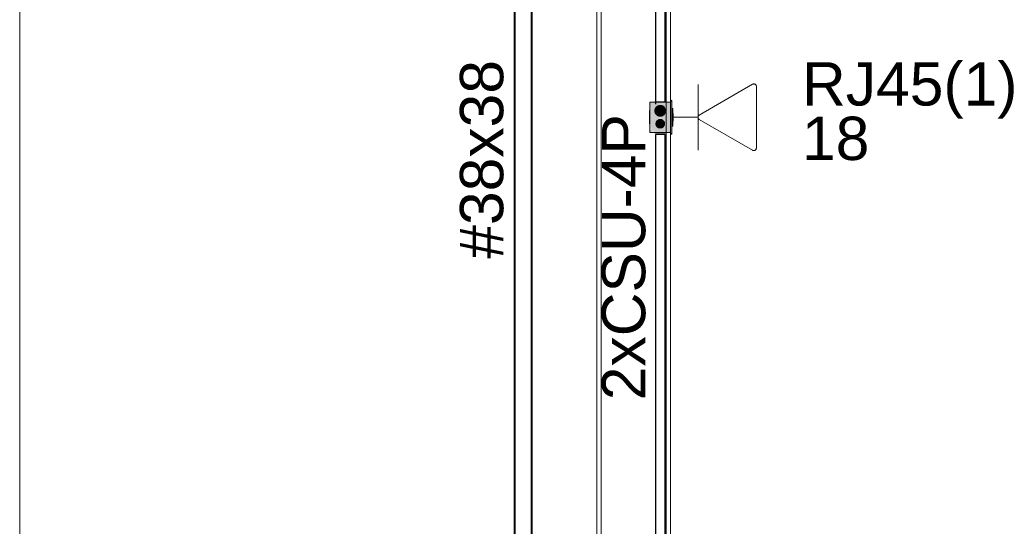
# Model space of a CAD drawing. Header units: millimetres. Extents: x 4476663 to 4477054, y -30323851 to -30323414.
# Tile 249 of 256: x 4476949.4 to 4476953.94, y -30323513.7 to -30323511.36. Entities that reach past the tile are written whole.
import ezdxf

# ---------------------------------------------------------------- set-up
doc = ezdxf.new("R2010")
doc.units = ezdxf.units.MM
doc.linetypes.add('NULL', pattern=[0])
for name, color, linetype, lineweight in [('CE-Caixa', 9, 'Continuous', 18), ('CE-Condutos (Baixa)', 6, 'Continuous', 25), ('CE-Condutos (Teto)', 1, 'Continuous', 25), ('CE-PT Dados', 7, 'Continuous', 5), ('CE-Textos conduto', 7, 'Continuous', 9), ('CE-Textos fios', 7, 'Continuous', 9), ('IFC-Caixa de passagem-Contorno', 44, 'Continuous', 5), ('IFC-Parede padrão-Contorno', 44, 'Continuous', 5), ('IFC-Parede-Contorno', 42, 'Continuous', 5), ('Textos', 7, 'Continuous', 9)]:
    doc.layers.add(name, color=color, linetype=linetype, lineweight=lineweight)
doc.styles.add('ARIAL', font='arial.ttf')

msp = doc.modelspace()

# ---------------------------------------------------------------- hatches: boundary and pattern name
at = {"layer": 'CE-Caixa', "linetype": 'Continuous'}
for points in [[(4476952.407, -30323511.883), (4476952.407, -30323511.737), (4476952.401, -30323511.73), (4476952.401, -30323511.89)], [(4476952.3285, -30323511.7731), (4476952.3352, -30323511.8312), (4476952.3416, -30323511.8229), (4476952.3614, -30323511.8582), (4476952.3376, -30323511.8518), (4476952.3285, -30323511.7731), (4476952.306, -30323511.74), (4476952.306, -30323511.8107), (4476952.3101, -30323511.816), (4476952.3094, -30323511.8311), (4476952.3155, -30323511.8457), (4476952.3214, -30323511.8482), (4476952.3094, -30323511.8311), (4476952.313, -30323511.8724), (4476952.327, -30323511.8724), (4476952.3179, -30323511.8761), (4476952.3094, -30323511.8658), (4476952.3101, -30323511.816), (4476952.306, -30323511.8107), (4476952.306, -30323511.88), (4476952.401, -30323511.88)], [(4476952.3635, -30323511.7636), (4476952.3759, -30323511.7676), (4476952.3759, -30323511.7925), (4476952.3429, -30323511.7936), (4476952.3633, -30323511.8226), (4476952.401, -30323511.88), (4476952.401, -30323511.74), (4476952.306, -30323511.74), (4476952.3261, -30323511.7696), (4476952.3596, -30323511.7696)], [(4476952.3294, -30323511.7864), (4476952.341, -30323511.8016), (4476952.36, -30323511.8041), (4476952.3752, -30323511.7925), (4476952.3777, -30323511.7735), (4476952.366, -30323511.7583), (4476952.347, -30323511.7558), (4476952.3319, -30323511.7675)], [(4476952.411, -30323511.7696), (4476952.407, -30323511.7696), (4476952.407, -30323511.821), (4476952.411, -30323511.8504)], [(4476952.3435, -30323511.8573), (4476952.3635, -30323511.8573), (4476952.3735, -30323511.84), (4476952.3635, -30323511.8227), (4476952.3435, -30323511.8227), (4476952.3335, -30323511.84)], [(4476952.411, -30323511.8253), (4476952.413, -30323511.8275), (4476952.413, -30323511.7925), (4476952.411, -30323511.7925)]]:
    msp.add_hatch(color=163, dxfattribs=at).paths.add_polyline_path(points)

# ---------------------------------------------------------------- linework, layer by layer
at = {"layer": 'CE-Caixa'}
for p, q in [((4476952.407, -30323511.737), (4476952.401, -30323511.73)), ((4476952.401, -30323511.73), (4476952.401, -30323511.74)), ((4476952.3046, -30323511.7791), (4476952.3046, -30323511.7823)), ((4476952.306, -30323511.74), (4476952.306, -30323511.8107)), ((4476952.3285, -30323511.74), (4476952.306, -30323511.74)), ((4476952.3294, -30323511.7384), (4476952.3285, -30323511.7384)), ((4476952.3285, -30323511.7384), (4476952.3285, -30323511.74)), ((4476952.3316, -30323511.74), (4476952.3285, -30323511.74)), ((4476952.3294, -30323511.7735), (4476952.3285, -30323511.78)), ((4476952.3285, -30323511.78), (4476952.3294, -30323511.7864)), ((4476952.3316, -30323511.7384), (4476952.3294, -30323511.7384)), ((4476952.3319, -30323511.7675), (4476952.3294, -30323511.7735)), ((4476952.3319, -30323511.7384), (4476952.3316, -30323511.7384)), ((4476952.3604, -30323511.74), (4476952.3316, -30323511.74)), ((4476952.3358, -30323511.7384), (4476952.3319, -30323511.7384)), ((4476952.3358, -30323511.7623), (4476952.3319, -30323511.7675)), ((4476952.341, -30323511.7384), (4476952.3358, -30323511.7384)), ((4476952.341, -30323511.7583), (4476952.3358, -30323511.7623)), ((4476952.347, -30323511.7384), (4476952.341, -30323511.7384)), ((4476952.347, -30323511.7558), (4476952.341, -30323511.7583)), ((4476952.3535, -30323511.7384), (4476952.347, -30323511.7384)), ((4476952.3535, -30323511.755), (4476952.347, -30323511.7558)), ((4476952.36, -30323511.7384), (4476952.3535, -30323511.7384)), ((4476952.36, -30323511.7558), (4476952.3535, -30323511.755)), ((4476952.366, -30323511.7384), (4476952.36, -30323511.7384)), ((4476952.366, -30323511.7583), (4476952.36, -30323511.7558)), ((4476952.3759, -30323511.74), (4476952.3604, -30323511.74)), ((4476952.3712, -30323511.7384), (4476952.366, -30323511.7384)), ((4476952.3712, -30323511.7623), (4476952.366, -30323511.7583)), ((4476952.3752, -30323511.7384), (4476952.3712, -30323511.7384)), ((4476952.3752, -30323511.7675), (4476952.3712, -30323511.7623)), ((4476952.3759, -30323511.7384), (4476952.3752, -30323511.7384)), ((4476952.3777, -30323511.7735), (4476952.3752, -30323511.7675)), ((4476952.3777, -30323511.7384), (4476952.3759, -30323511.7384)), ((4476952.3785, -30323511.74), (4476952.3759, -30323511.74)), ((4476952.3785, -30323511.7384), (4476952.3777, -30323511.7384)), ((4476952.3785, -30323511.78), (4476952.3777, -30323511.7735)), ((4476952.3777, -30323511.7864), (4476952.3785, -30323511.78)), ((4476952.3785, -30323511.74), (4476952.3785, -30323511.7384)), ((4476952.381, -30323511.74), (4476952.3785, -30323511.74)), ((4476952.3866, -30323511.74), (4476952.381, -30323511.74)), ((4476952.401, -30323511.74), (4476952.3866, -30323511.74)), ((4476952.401, -30323511.74), (4476952.401, -30323511.7696)), ((4476952.401, -30323511.7476), (4476952.401, -30323511.74)), ((4476952.401, -30323511.75), (4476952.401, -30323511.7476)), ((4476952.401, -30323511.7696), (4476952.401, -30323511.75)), ((4476952.401, -30323511.7696), (4476952.401, -30323511.7925)), ((4476952.401, -30323511.7771), (4476952.401, -30323511.7696)), ((4476952.401, -30323511.7925), (4476952.401, -30323511.7771)), ((4476952.407, -30323511.7696), (4476952.407, -30323511.737)), ((4476952.407, -30323511.7925), (4476952.407, -30323511.7696)), ((4476952.411, -30323511.7696), (4476952.407, -30323511.7696)), ((4476952.411, -30323511.7925), (4476952.411, -30323511.7696)), ((4476952.3046, -30323511.7823), (4476952.3046, -30323511.7873)), ((4476952.3046, -30323511.785), (4476952.3046, -30323511.7858)), ((4476952.3046, -30323511.7858), (4476952.3046, -30323511.7883)), ((4476952.3046, -30323511.7883), (4476952.3046, -30323511.7923)), ((4476952.3046, -30323511.7923), (4476952.3046, -30323511.7975)), ((4476952.3046, -30323511.7975), (4476952.3046, -30323511.8035)), ((4476952.3046, -30323511.8035), (4476952.3046, -30323511.81)), ((4476952.3046, -30323511.81), (4476952.3046, -30323511.8164)), ((4476952.3046, -30323511.8164), (4476952.3046, -30323511.8225)), ((4476952.3046, -30323511.8225), (4476952.3046, -30323511.8276)), ((4476952.306, -30323511.8107), (4476952.306, -30323511.8285)), ((4476952.3294, -30323511.7864), (4476952.3319, -30323511.7925)), ((4476952.3319, -30323511.7925), (4476952.3358, -30323511.7976)), ((4476952.3358, -30323511.7976), (4476952.341, -30323511.8016)), ((4476952.3394, -30323511.8258), (4476952.3362, -30323511.83)), ((4476952.3435, -30323511.8227), (4476952.3394, -30323511.8258)), ((4476952.341, -30323511.8016), (4476952.347, -30323511.8041)), ((4476952.3483, -30323511.8207), (4476952.3435, -30323511.8227)), ((4476952.347, -30323511.8041), (4476952.3535, -30323511.805)), ((4476952.3535, -30323511.82), (4476952.3483, -30323511.8207)), ((4476952.3535, -30323511.805), (4476952.36, -30323511.8041)), ((4476952.3587, -30323511.8207), (4476952.3535, -30323511.82)), ((4476952.3635, -30323511.8227), (4476952.3587, -30323511.8207)), ((4476952.36, -30323511.8041), (4476952.366, -30323511.8016)), ((4476952.3676, -30323511.8258), (4476952.3635, -30323511.8227)), ((4476952.366, -30323511.8016), (4476952.3712, -30323511.7976)), ((4476952.3708, -30323511.83), (4476952.3676, -30323511.8258)), ((4476952.3712, -30323511.7976), (4476952.3752, -30323511.7925)), ((4476952.3752, -30323511.7925), (4476952.3777, -30323511.7864)), ((4476952.401, -30323511.7925), (4476952.401, -30323511.8275)), ((4476952.401, -30323511.8275), (4476952.401, -30323511.7925)), ((4476952.407, -30323511.8275), (4476952.407, -30323511.7925)), ((4476952.411, -30323511.8275), (4476952.411, -30323511.7925)), ((4476952.413, -30323511.7925), (4476952.411, -30323511.7925)), ((4476952.413, -30323511.8275), (4476952.413, -30323511.7925)), ((4476952.3046, -30323511.8276), (4476952.3046, -30323511.8316)), ((4476952.3046, -30323511.8316), (4476952.3046, -30323511.8341)), ((4476952.3046, -30323511.8341), (4476952.3046, -30323511.835)), ((4476952.3046, -30323511.8377), (4476952.3046, -30323511.8409)), ((4476952.306, -30323511.8285), (4476952.306, -30323511.8418)), ((4476952.306, -30323511.8418), (4476952.306, -30323511.8537)), ((4476952.306, -30323511.8537), (4476952.306, -30323511.8662)), ((4476952.306, -30323511.8662), (4476952.306, -30323511.8693)), ((4476952.306, -30323511.8693), (4476952.306, -30323511.8724)), ((4476952.306, -30323511.8724), (4476952.306, -30323511.88)), ((4476952.3342, -30323511.8348), (4476952.3335, -30323511.84)), ((4476952.3335, -30323511.84), (4476952.3342, -30323511.8451)), ((4476952.3362, -30323511.83), (4476952.3342, -30323511.8348)), ((4476952.3342, -30323511.8451), (4476952.3362, -30323511.85)), ((4476952.3362, -30323511.85), (4476952.3394, -30323511.8541)), ((4476952.3394, -30323511.8541), (4476952.3435, -30323511.8573)), ((4476952.3435, -30323511.8573), (4476952.3483, -30323511.8593)), ((4476952.3483, -30323511.8593), (4476952.3535, -30323511.86)), ((4476952.3535, -30323511.86), (4476952.3587, -30323511.8593)), ((4476952.3587, -30323511.8593), (4476952.3635, -30323511.8573)), ((4476952.3635, -30323511.8573), (4476952.3676, -30323511.8541)), ((4476952.3676, -30323511.8541), (4476952.3708, -30323511.85)), ((4476952.3728, -30323511.8348), (4476952.3708, -30323511.83)), ((4476952.3708, -30323511.85), (4476952.3728, -30323511.8451)), ((4476952.3735, -30323511.84), (4476952.3728, -30323511.8348)), ((4476952.3728, -30323511.8451), (4476952.3735, -30323511.84)), ((4476952.401, -30323511.8275), (4476952.401, -30323511.8504)), ((4476952.401, -30323511.8382), (4476952.401, -30323511.8275)), ((4476952.401, -30323511.8504), (4476952.401, -30323511.8382)), ((4476952.401, -30323511.8504), (4476952.401, -30323511.88)), ((4476952.401, -30323511.8514), (4476952.401, -30323511.8504)), ((4476952.401, -30323511.8693), (4476952.401, -30323511.8514)), ((4476952.401, -30323511.88), (4476952.401, -30323511.8693)), ((4476952.407, -30323511.8504), (4476952.407, -30323511.8275)), ((4476952.407, -30323511.883), (4476952.407, -30323511.8504)), ((4476952.407, -30323511.8504), (4476952.411, -30323511.8504)), ((4476952.411, -30323511.8504), (4476952.411, -30323511.8275)), ((4476952.411, -30323511.8275), (4476952.413, -30323511.8275)), ((4476952.306, -30323511.88), (4476952.3086, -30323511.88)), ((4476952.3086, -30323511.88), (4476952.313, -30323511.88)), ((4476952.313, -30323511.88), (4476952.3285, -30323511.88)), ((4476952.3285, -30323511.88), (4476952.3592, -30323511.88)), ((4476952.3285, -30323511.88), (4476952.3285, -30323511.8816)), ((4476952.3285, -30323511.8816), (4476952.3294, -30323511.8816)), ((4476952.3294, -30323511.8816), (4476952.3319, -30323511.8816)), ((4476952.3319, -30323511.8816), (4476952.3358, -30323511.8816)), ((4476952.3358, -30323511.8816), (4476952.341, -30323511.8816)), ((4476952.341, -30323511.8816), (4476952.347, -30323511.8816)), ((4476952.347, -30323511.8816), (4476952.3535, -30323511.8816)), ((4476952.3535, -30323511.8816), (4476952.36, -30323511.8816)), ((4476952.3592, -30323511.88), (4476952.373, -30323511.88)), ((4476952.36, -30323511.8816), (4476952.366, -30323511.8816)), ((4476952.366, -30323511.8816), (4476952.3712, -30323511.8816)), ((4476952.3712, -30323511.8816), (4476952.3752, -30323511.8816)), ((4476952.373, -30323511.88), (4476952.3785, -30323511.88)), ((4476952.3752, -30323511.8816), (4476952.3777, -30323511.8816)), ((4476952.3777, -30323511.8816), (4476952.3785, -30323511.8816)), ((4476952.3785, -30323511.88), (4476952.3984, -30323511.88)), ((4476952.3785, -30323511.8816), (4476952.3785, -30323511.88)), ((4476952.3984, -30323511.88), (4476952.401, -30323511.88)), ((4476952.401, -30323511.88), (4476952.401, -30323511.89)), ((4476952.401, -30323511.89), (4476952.407, -30323511.883))]:
    msp.add_line(p, q, dxfattribs=at)
at = {"layer": 'CE-Condutos (Baixa)'}
for p, q in [((4476952.3316, -30323509.9622), (4476952.3316, -30323511.75)), ((4476952.3759, -30323511.7384), (4476952.3759, -30323509.9507)), ((4476952.3354, -30323511.89), (4476952.3316, -30323511.89)), ((4476952.3316, -30323511.89), (4476952.3316, -30323511.9815)), ((4476952.3423, -30323511.89), (4476952.3354, -30323511.89)), ((4476952.3512, -30323511.89), (4476952.3423, -30323511.89)), ((4476952.3604, -30323511.89), (4476952.3512, -30323511.89)), ((4476952.3685, -30323511.89), (4476952.3604, -30323511.89)), ((4476952.374, -30323511.89), (4476952.3685, -30323511.89)), ((4476952.3759, -30323511.89), (4476952.374, -30323511.89)), ((4476952.3759, -30323511.9815), (4476952.3759, -30323511.89)), ((4476952.3316, -30323511.9815), (4476952.3316, -30323512.0764)), ((4476952.3759, -30323512.0764), (4476952.3759, -30323511.9815)), ((4476952.3316, -30323512.0764), (4476952.3316, -30323512.1653)), ((4476952.3759, -30323512.1653), (4476952.3759, -30323512.0764)), ((4476952.3316, -30323512.1653), (4476952.3316, -30323512.2486)), ((4476952.3759, -30323512.2486), (4476952.3759, -30323512.1653)), ((4476952.3316, -30323512.2486), (4476952.3316, -30323512.3267)), ((4476952.3759, -30323512.3267), (4476952.3759, -30323512.2486)), ((4476952.3316, -30323512.3267), (4476952.3316, -30323512.4001)), ((4476952.3759, -30323512.4001), (4476952.3759, -30323512.3267)), ((4476952.3316, -30323512.4001), (4476952.3316, -30323512.4692)), ((4476952.3759, -30323512.4692), (4476952.3759, -30323512.4001)), ((4476952.3316, -30323512.4692), (4476952.3316, -30323512.5346)), ((4476952.3759, -30323512.5346), (4476952.3759, -30323512.4692)), ((4476952.3316, -30323512.5346), (4476952.3316, -30323512.5966)), ((4476952.3759, -30323512.5966), (4476952.3759, -30323512.5346)), ((4476952.3316, -30323512.5966), (4476952.3316, -30323512.6557)), ((4476952.3759, -30323512.6557), (4476952.3759, -30323512.5966)), ((4476952.3316, -30323512.6557), (4476952.3316, -30323512.7124)), ((4476952.3759, -30323512.7124), (4476952.3759, -30323512.6557)), ((4476952.3316, -30323512.7124), (4476952.3316, -30323512.7672)), ((4476952.3759, -30323512.7672), (4476952.3759, -30323512.7124)), ((4476952.3316, -30323512.7672), (4476952.3316, -30323512.8204)), ((4476952.3759, -30323512.8204), (4476952.3759, -30323512.7672)), ((4476952.3316, -30323512.8204), (4476952.3316, -30323512.8726)), ((4476952.3759, -30323512.8726), (4476952.3759, -30323512.8204)), ((4476952.3316, -30323512.8726), (4476952.3316, -30323512.9242)), ((4476952.3759, -30323512.9242), (4476952.3759, -30323512.8726)), ((4476952.3316, -30323512.9242), (4476952.3316, -30323512.9757)), ((4476952.3759, -30323512.9757), (4476952.3759, -30323512.9242)), ((4476952.3316, -30323512.9757), (4476952.3316, -30323513.0275)), ((4476952.3759, -30323513.0275), (4476952.3759, -30323512.9757)), ((4476952.3316, -30323513.0275), (4476952.3316, -30323513.0801)), ((4476952.3759, -30323513.0801), (4476952.3759, -30323513.0275)), ((4476952.3316, -30323513.0801), (4476952.3316, -30323513.1339)), ((4476952.3759, -30323513.1339), (4476952.3759, -30323513.0801)), ((4476952.3316, -30323513.1339), (4476952.3316, -30323513.1894)), ((4476952.3759, -30323513.1894), (4476952.3759, -30323513.1339)), ((4476952.3316, -30323513.1894), (4476952.3316, -30323513.2471)), ((4476952.3759, -30323513.2471), (4476952.3759, -30323513.1894)), ((4476952.3316, -30323513.2471), (4476952.3316, -30323513.3074)), ((4476952.3759, -30323513.3074), (4476952.3759, -30323513.2471)), ((4476952.3316, -30323513.3074), (4476952.3316, -30323513.3707)), ((4476952.3759, -30323513.3707), (4476952.3759, -30323513.3074)), ((4476952.3316, -30323513.3707), (4476952.3316, -30323513.4376)), ((4476952.3759, -30323513.4376), (4476952.3759, -30323513.3707)), ((4476952.3316, -30323513.4376), (4476952.3316, -30323513.5085)), ((4476952.3759, -30323513.5085), (4476952.3759, -30323513.4376)), ((4476952.3316, -30323513.5085), (4476952.3316, -30323513.5838)), ((4476952.3759, -30323513.5838), (4476952.3759, -30323513.5085)), ((4476952.3316, -30323513.5838), (4476952.3316, -30323513.664)), ((4476952.3759, -30323513.664), (4476952.3759, -30323513.5838)), ((4476952.3316, -30323513.664), (4476952.3316, -30323513.7495)), ((4476952.3759, -30323513.7495), (4476952.3759, -30323513.664))]:
    msp.add_line(p, q, dxfattribs=at)
at = {"layer": 'CE-Condutos (Teto)'}
for p, q in [((4476951.6833, -30323507.6256), (4476951.6833, -30323514.9231)), ((4476951.6803, -30323507.8766), (4476951.6803, -30323514.9008)), ((4476951.6833, -30323514.9231), (4476951.6833, -30323507.8766)), ((4476951.7593, -30323507.8766), (4476951.7593, -30323514.9231)), ((4476951.7593, -30323514.9231), (4476951.7593, -30323507.8766)), ((4476951.7623, -30323514.9231), (4476951.7623, -30323507.8766))]:
    msp.add_line(p, q, dxfattribs=at)
at = {"layer": 'CE-PT Dados'}
for p, q in [((4476952.5277, -30323511.81), (4476952.5277, -30323511.6588)), ((4476952.5337, -30323511.7996), (4476952.7791, -30323511.6579)), ((4476952.7971, -30323511.6683), (4476952.797, -30323511.9516)), ((4476952.5277, -30323511.81), (4476952.4071, -30323511.81)), ((4476952.5277, -30323511.81), (4476952.5277, -30323511.9612)), ((4476952.779, -30323511.962), (4476952.5337, -30323511.8204))]:
    msp.add_line(p, q, dxfattribs=at)
for points in [[(4476952.7971, -30323511.6683), (4476952.797, -30323511.6669), (4476952.7968, -30323511.6655), (4476952.7964, -30323511.6642), (4476952.7958, -30323511.6629), (4476952.7951, -30323511.6617), (4476952.7943, -30323511.6606), (4476952.7933, -30323511.6596), (4476952.7923, -30323511.6587), (4476952.7911, -30323511.6579), (4476952.7898, -30323511.6573), (4476952.7885, -30323511.6568), (4476952.7872, -30323511.6565), (4476952.7858, -30323511.6563), (4476952.7844, -30323511.6563), (4476952.783, -30323511.6565), (4476952.7817, -30323511.6568), (4476952.7803, -30323511.6573), (4476952.7791, -30323511.6579)], [(4476952.5337, -30323511.7996), (4476952.5325, -30323511.8003), (4476952.5315, -30323511.8012), (4476952.5305, -30323511.8023), (4476952.5297, -30323511.8034), (4476952.529, -30323511.8046), (4476952.5284, -30323511.8059), (4476952.528, -30323511.8072), (4476952.5278, -30323511.8086), (4476952.5277, -30323511.81), (4476952.5278, -30323511.8114), (4476952.528, -30323511.8127), (4476952.5284, -30323511.8141), (4476952.529, -30323511.8154), (4476952.5297, -30323511.8166), (4476952.5305, -30323511.8177), (4476952.5315, -30323511.8187), (4476952.5325, -30323511.8196), (4476952.5337, -30323511.8204)], [(4476952.779, -30323511.962), (4476952.7802, -30323511.9626), (4476952.7815, -30323511.9631), (4476952.7829, -30323511.9634), (4476952.7843, -30323511.9635), (4476952.7857, -30323511.9635), (4476952.787, -30323511.9634), (4476952.7884, -30323511.9631), (4476952.7897, -30323511.9626), (4476952.791, -30323511.962), (4476952.7921, -30323511.9612), (4476952.7932, -30323511.9603), (4476952.7942, -30323511.9593), (4476952.795, -30323511.9582), (4476952.7957, -30323511.9569), (4476952.7962, -30323511.9557), (4476952.7966, -30323511.9543), (4476952.7969, -30323511.953), (4476952.797, -30323511.9516)]]:
    msp.add_lwpolyline(points, dxfattribs=at)
at = {"layer": 'IFC-Caixa de passagem-Contorno'}
for p, q in [((4476952.4011, -30323511.888), (4476952.4011, -30323511.732)), ((4476952.4071, -30323511.732), (4476952.4011, -30323511.732)), ((4476952.4071, -30323511.888), (4476952.4071, -30323511.732)), ((4476952.3061, -30323511.88), (4476952.3061, -30323511.74)), ((4476952.4011, -30323511.74), (4476952.3061, -30323511.74)), ((4476952.4011, -30323511.88), (4476952.3061, -30323511.88)), ((4476952.4071, -30323511.888), (4476952.4011, -30323511.888))]:
    msp.add_line(p, q, dxfattribs=at)
for centre, radius in [((4476952.3535, -30323511.78), 0.025), ((4476952.3535, -30323511.84), 0.0199)]:
    msp.add_circle(centre, radius, dxfattribs=at)
at = {"layer": 'IFC-Parede padrão-Contorno', "color": 8, "lineweight": 5}
for p, q in [((4476949.4002, -30323518.807), (4476949.4002, -30323505.847)), ((4476952.3807, -30323515.8156), (4476952.3807, -30323506.7541)), ((4476952.0807, -30323522.7041), (4476952.0807, -30323509.6159)), ((4476952.4007, -30323522.7041), (4476952.4007, -30323510.8823))]:
    msp.add_line(p, q, dxfattribs=at)
at = {"layer": 'IFC-Parede-Contorno', "color": 8, "lineweight": 5}
msp.add_line((4476952.0607, -30323521.1111), (4476952.0607, -30323506.7741), dxfattribs=at)

# ---------------------------------------------------------------- texts
at = {"layer": 'CE-Textos conduto', "linetype": 'NULL', "insert": (4476951.6327, -30323512.0041), "char_height": 0.2, "width": 1.832927, "attachment_point": 8, "rotation": 90.0002, "line_spacing_factor": 0.6, "style": 'ARIAL'}
msp.add_mtext('#38x38', dxfattribs=at)
at = {"layer": 'CE-Textos fios', "linetype": 'NULL', "insert": (4476952.2875, -30323513.115), "char_height": 0.2, "width": 2.639939, "attachment_point": 7, "rotation": 90.0002, "line_spacing_factor": 0.6, "style": 'ARIAL'}
msp.add_mtext('2xCSU-4P', dxfattribs=at)
at = {"layer": 'Textos', "linetype": 'NULL', "char_height": 0.2, "attachment_point": 7, "line_spacing_factor": 0.6, "style": 'ARIAL'}
for s, insert, width in [('RJ45(1)', (4476953.0071, -30323511.816), 1.987195), ('18', (4476953.0071, -30323512.01), 0.621341)]:
    msp.add_mtext(s, dxfattribs=dict(at, insert=insert, width=width))

doc.saveas('drawing.dxf')
